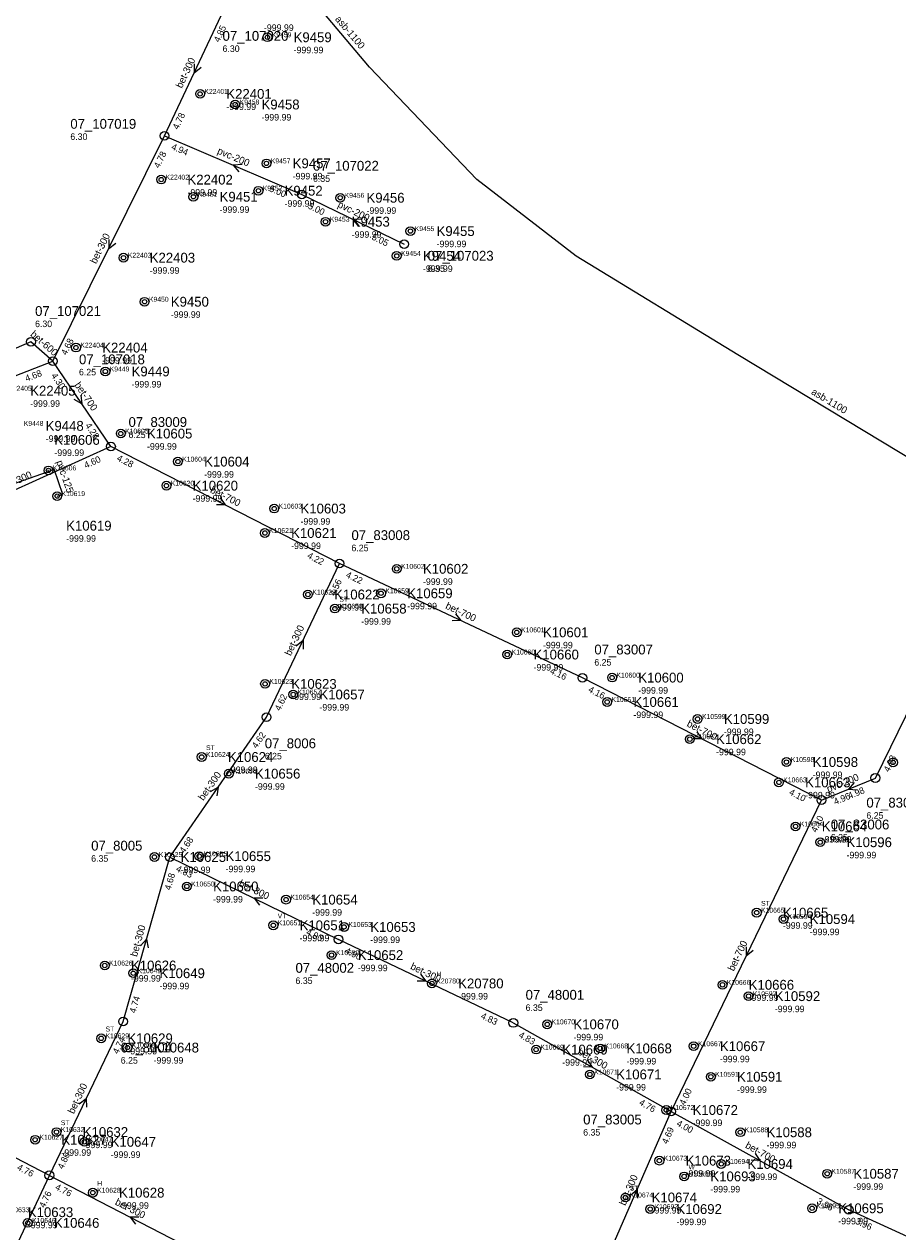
# Model space of a CAD drawing. Header units: metres. Extents: x 164250 to 165477, y 448735 to 450145.
# Tile 10 of 36: x 164787 to 164947, y 449229 to 449450. Entities that reach past the tile are written whole.
import ezdxf

# ---------------------------------------------------------------- set-up
doc = ezdxf.new("R2010")
doc.units = ezdxf.units.M

msp = doc.modelspace()

# ---------------------------------------------------------------- linework, layer by layer
at = {"layer": 'CON_BxH1100x1100mm', "linetype": 'Continuous'}
msp.add_lwpolyline([(164950.71, 449369.802), (164917.8, 449389.682), (164888.231, 449407.724), (164870.021, 449421.757), (164850.392, 449442.305), (164841.872, 449452.412)], dxfattribs=at)
at = {"layer": 'CON_BxH125x125mm', "linetype": 'Continuous'}
for points in [[(164791.634, 449368.31), (164770.517, 449360.898), (164769.239, 449359.645), (164765.302, 449351.385), (164754.488, 449348.908)], [(164791.688, 449368.544), (164791.559, 449368.499), (164791.634, 449368.31)], [(164793.288, 449363.845), (164794.343, 449364.122), (164792.738, 449368.744), (164791.634, 449368.31)]]:
    msp.add_lwpolyline(points, dxfattribs=at)
at = {"layer": 'CON_BxH200x200mm', "linetype": 'Continuous'}
for points in [[(164812.922, 449429.75), (164838.042, 449419.007)], [(164838.042, 449419.007), (164856.748, 449409.907)], [(164942.932, 449312.277), (164958.26, 449343.541)], [(164933.062, 449308.251), (164942.932, 449312.277)]]:
    msp.add_lwpolyline(points, dxfattribs=at)
at = {"layer": 'CON_BxH300x300mm', "linetype": 'Continuous'}
for points in [[(164812.922, 449429.75), (164823.781, 449452.813)], [(164792.481, 449388.527), (164812.922, 449429.75)], [(164769.547, 449379.633), (164792.481, 449388.527)], [(164803.118, 449372.92), (164771.018, 449358.401)], [(164831.588, 449323.413), (164844.932, 449351.521)], [(164813.891, 449297.792), (164831.588, 449323.413)], [(164805.328, 449267.748), (164813.891, 449297.792)], [(164813.891, 449297.792), (164844.737, 449282.761)], [(164876.706, 449267.478), (164844.737, 449282.761)], [(164791.848, 449239.601), (164805.328, 449267.748)], [(164876.706, 449267.478), (164905.578, 449251.297)], [(164791.848, 449239.601), (164760.375, 449255.909)], [(164893.129, 449222.723), (164905.578, 449251.297)], [(164773.638, 449200.944), (164791.848, 449239.601)], [(164791.848, 449239.601), (164821.412, 449224.333)]]:
    msp.add_lwpolyline(points, dxfattribs=at)
at = {"layer": 'CON_BxH600x600mm', "linetype": 'Continuous'}
for points in [[(164788.486, 449392.049), (164746.188, 449373.9)], [(164792.481, 449388.527), (164788.486, 449392.049)]]:
    msp.add_lwpolyline(points, dxfattribs=at)
at = {"layer": 'CON_BxH700x700mm', "linetype": 'Continuous'}
for points in [[(164803.118, 449372.92), (164792.481, 449388.527)], [(164844.932, 449351.521), (164803.118, 449372.92)], [(164889.347, 449330.605), (164844.932, 449351.521)], [(164933.062, 449308.251), (164889.347, 449330.605)], [(164905.578, 449251.297), (164933.062, 449308.251)], [(164905.578, 449251.297), (164938.073, 449233.28)], [(164969.635, 449218.864), (164938.073, 449233.28)]]:
    msp.add_lwpolyline(points, dxfattribs=at)
at = {"layer": 'NOD_inspectieput'}
for centre in [(164812.92, 449429.75), (164838.04, 449419.01), (164856.75, 449409.91), (164788.49, 449392.05), (164792.48, 449388.53), (164803.12, 449372.92), (164844.93, 449351.52), (164889.35, 449330.6), (164831.59, 449323.41), (164942.93, 449312.28), (164933.06, 449308.25), (164813.89, 449297.79), (164844.74, 449282.76), (164805.33, 449267.75), (164876.71, 449267.48), (164905.58, 449251.3), (164791.85, 449239.6), (164938.07, 449233.28)]:
    msp.add_circle(centre, 0.8, dxfattribs=at)
at = {"layer": 'NOD_onbekend'}
for centre in [(164831.73, 449447.77), (164819.42, 449437.41), (164825.86, 449435.47), (164831.56, 449424.7), (164812.31, 449421.73), (164818.19, 449418.59), (164830.08, 449419.7), (164845.06, 449418.41), (164842.36, 449414.03), (164857.88, 449412.31), (164805.41, 449407.45), (164855.38, 449407.78), (164809.27, 449399.39), (164796.72, 449391), (164802.09, 449386.64), (164804.91, 449375.28), (164815.36, 449370.15), (164791.69, 449368.54), (164813.26, 449365.75), (164793.29, 449363.84), (164832.99, 449361.55), (164831.27, 449357.09), (164855.39, 449350.54), (164839.15, 449345.84), (164852.51, 449346.06), (164844.09, 449343.26), (164877.34, 449338.92), (164875.61, 449334.86), (164894.77, 449330.64), (164831.3, 449329.49), (164836.45, 449327.55), (164893.88, 449326.18), (164910.42, 449323.07), (164909, 449319.38), (164819.71, 449316.12), (164926.67, 449315.2), (164946.17, 449315.13), (164824.66, 449313.07), (164925.29, 449311.48), (164928.33, 449303.42), (164932.86, 449300.53), (164811.07, 449297.83), (164819.27, 449297.98), (164817, 449292.44), (164835.14, 449290.03), (164921.22, 449287.65), (164926.13, 449286.47), (164832.82, 449285.33), (164845.75, 449285.03), (164843.48, 449279.88), (164801.98, 449277.98), (164807.2, 449276.57), (164861.83, 449274.7), (164914.97, 449274.45), (164919.74, 449272.38), (164882.91, 449267.22), (164801.33, 449264.66), (164806.12, 449262.97), (164880.87, 449262.6), (164892.61, 449262.82), (164909.7, 449263.22), (164890.72, 449258.05), (164912.84, 449257.63), (164904.7, 449251.55), (164789.25, 449246.11), (164793.16, 449247.52), (164918.23, 449247.48), (164798.27, 449245.73), (164903.42, 449242.29), (164914.74, 449241.68), (164907.96, 449239.41), (164934.12, 449239.89), (164799.8, 449236.43), (164897.21, 449235.55), (164901.76, 449233.43), (164931.35, 449233.57), (164787.89, 449230.9)]:
    msp.add_circle(centre, 0.8, dxfattribs=at)
at = {"layer": 'onbekend'}
for centre in [(164819.71, 449316.12), (164946.17, 449315.13), (164835.14, 449290.03), (164845.75, 449285.03), (164880.87, 449262.6), (164890.72, 449258.05), (164789.25, 449246.11), (164907.96, 449239.41), (164799.8, 449236.43)]:
    msp.add_circle(centre, 0.4, dxfattribs=at)
at = {"layer": 'PIJL'}
for points in [[(164818.31, 449442.89), (164818.35, 449441.28), (164819.62, 449442.28)], [(164827.09, 449424.47), (164825.48, 449424.38), (164826.52, 449423.15)], [(164849, 449414.47), (164847.39, 449414.46), (164848.37, 449413.18)], [(164802.7, 449410.75), (164802.7, 449409.14), (164803.99, 449410.11)], [(164797.58, 449382.32), (164797.8, 449380.72), (164796.39, 449381.51)], [(164823.07, 449363.52), (164824.02, 449362.22), (164822.42, 449362.24)], [(164866.14, 449342.33), (164867.14, 449341.06), (164865.53, 449341.03)], [(164836.99, 449336.47), (164838.26, 449337.47), (164838.29, 449335.86)], [(164910.25, 449320.72), (164911.2, 449319.43), (164909.59, 449319.44)], [(164821.33, 449309.83), (164822.74, 449310.6), (164822.51, 449309.01)], [(164939.06, 449311.47), (164938, 449310.26), (164939.6, 449310.14)], [(164830.92, 449290.29), (164829.31, 449290.28), (164830.29, 449289)], [(164808.52, 449281.58), (164809.61, 449282.77), (164809.91, 449281.19)], [(164919.3, 449281.38), (164919.32, 449279.77), (164920.59, 449280.76)], [(164859.73, 449276.39), (164860.72, 449275.12), (164859.11, 449275.09)], [(164890.24, 449260.72), (164891.14, 449259.39), (164889.53, 449259.46)], [(164797.32, 449252.69), (164798.59, 449253.67), (164798.62, 449252.06)], [(164920.92, 449243.62), (164921.83, 449242.29), (164920.22, 449242.36)], [(164898.12, 449235.98), (164899.35, 449237.01), (164899.44, 449235.4)], [(164808.24, 449231.95), (164806.63, 449231.97), (164807.58, 449230.67)]]:
    msp.add_lwpolyline(points, dxfattribs=at)
at = {"layer": 'straatkolk'}
for centre in [(164831.73, 449447.77), (164819.42, 449437.41), (164825.86, 449435.47), (164831.56, 449424.7), (164812.31, 449421.73), (164818.19, 449418.59), (164830.08, 449419.7), (164845.06, 449418.41), (164842.36, 449414.03), (164857.88, 449412.31), (164805.41, 449407.45), (164855.38, 449407.78), (164809.27, 449399.39), (164796.72, 449391), (164802.09, 449386.64), (164791.69, 449368.54), (164813.26, 449365.75), (164793.29, 449363.84), (164831.27, 449357.09), (164839.15, 449345.84), (164852.51, 449346.06), (164844.09, 449343.26), (164831.3, 449329.49), (164836.45, 449327.55), (164926.67, 449315.2), (164824.66, 449313.07), (164932.86, 449300.53), (164811.07, 449297.83), (164819.27, 449297.98), (164817, 449292.44), (164926.13, 449286.47), (164832.82, 449285.33), (164843.48, 449279.88), (164801.98, 449277.98), (164807.2, 449276.57), (164861.83, 449274.7), (164919.74, 449272.38), (164882.91, 449267.22), (164801.33, 449264.66), (164806.12, 449262.97), (164892.61, 449262.82), (164912.84, 449257.63), (164793.16, 449247.52), (164798.27, 449245.73)]:
    msp.add_circle(centre, 0.4, dxfattribs=at)
at = {"layer": 'trottoirkolk'}
for centre in [(164804.91, 449375.28), (164815.36, 449370.15), (164832.99, 449361.55), (164855.39, 449350.54), (164877.34, 449338.92), (164875.61, 449334.86), (164894.77, 449330.64), (164893.88, 449326.18), (164910.42, 449323.07), (164909, 449319.38), (164925.29, 449311.48), (164928.33, 449303.42), (164921.22, 449287.65), (164914.97, 449274.45), (164909.7, 449263.22), (164904.7, 449251.55), (164918.23, 449247.48), (164903.42, 449242.29), (164914.74, 449241.68), (164934.12, 449239.89), (164897.21, 449235.55), (164901.76, 449233.43), (164931.35, 449233.57), (164787.89, 449230.9)]:
    msp.add_circle(centre, 0.4, dxfattribs=at)

# ---------------------------------------------------------------- texts
at = {"layer": 'DMM_BxH1100x1100mm'}
for rotation, p in [(-49.87, (164844.03, 449451.03)), (-31.13, (164931.09, 449382.57))]:
    msp.add_text('asb-1100', height=1.3, rotation=rotation, dxfattribs=at).set_placement(p)
at = {"layer": 'DMM_BxH125x125mm'}
msp.add_text('pvc-125', height=1.3, rotation=-70.85, dxfattribs=at).set_placement((164793.1, 449370.13))
at = {"layer": 'DMM_BxH200x200mm'}
for rotation, p in [(-23.15, (164822.45, 449426.53)), (-25.94, (164844.47, 449416.76)), (22.19, (164934.33, 449309.6))]:
    msp.add_text('pvc-200', height=1.3, rotation=rotation, dxfattribs=at).set_placement(p)
at = {"layer": 'DMM_BxH300x300mm'}
for rotation, p in [(64.79, (164816.09, 449438.33)), (63.62, (164800.39, 449406.22)), (24.34, (164783.43, 449364.87)), (64.6, (164836, 449334.52)), (55.37, (164820.03, 449308.04)), (-25.98, (164826.39, 449292.58)), (74.09, (164807.86, 449279.5)), (-25.55, (164857.77, 449277.39)), (-29.27, (164888.35, 449261.84)), (64.41, (164796.31, 449250.74)), (66.46, (164897.19, 449233.97)), (-27.31, (164803.75, 449234.32))]:
    msp.add_text('bet-300', height=1.3, rotation=rotation, dxfattribs=at).set_placement(p)
at = {"layer": 'DMM_BxH600x600mm'}
msp.add_text('bet-600', height=1.3, rotation=-41.4, dxfattribs=at).set_placement((164788.27, 449393.27))
at = {"layer": 'DMM_BxH700x700mm'}
for rotation, p in [(-55.72, (164796.39, 449384.16)), (-27.1, (164821.15, 449364.57)), (-25.22, (164864.18, 449343.33)), (-27.08, (164908.32, 449321.79)), (64.24, (164917.03, 449276.84)), (-29.01, (164919.02, 449244.71))]:
    msp.add_text('bet-700', height=1.3, rotation=rotation, dxfattribs=at).set_placement(p)
at = {"layer": 'INV_BxH200x200mm'}
for s, rotation, p in [('4.94', -23.15, (164814.05, 449427.31)), ('5.00', -23.15, (164831.96, 449419.65)), ('5.00', -25.94, (164839.05, 449416.51)), ('5.05', -25.94, (164850.71, 449410.84)), ('4.98', 63.88, (164945.43, 449313.28)), ('4.98', 22.19, (164938.2, 449308.4)), ('4.96', 22.19, (164935.59, 449307.34))]:
    msp.add_text(s, height=1.2, rotation=rotation, dxfattribs=at).set_placement(p)
at = {"layer": 'INV_BxH300x300mm'}
for s, rotation, p in [('4.85', 64.79, (164822.92, 449446.76)), ('4.78', 64.79, (164815.4, 449430.79)), ('4.78', 63.62, (164811.94, 449423.72)), ('4.68', 63.62, (164794.98, 449389.52)), ('4.68', 21.2, (164787.69, 449384.74)), ('4.60', 24.34, (164798.54, 449368.87)), ('4.56', 64.6, (164844.05, 449345.47)), ('4.62', 64.6, (164834.07, 449324.45)), ('4.62', 55.37, (164829.75, 449317.58)), ('4.68', 55.37, (164816.51, 449298.41)), ('4.83', -25.98, (164814.9, 449295.3)), ('4.68', 74.09, (164814.02, 449291.68)), ('4.90', -25.98, (164838.7, 449283.7)), ('4.90', -25.55, (164845.77, 449280.27)), ('4.74', 74.09, (164807.61, 449269.18)), ('4.83', -25.55, (164870.66, 449268.37)), ('4.74', 64.41, (164804.43, 449261.7)), ('4.83', -29.27, (164877.57, 449264.93)), ('4.76', -29.27, (164899.6, 449252.58)), ('4.69', 66.46, (164904.9, 449245.22)), ('4.80', 64.41, (164794.34, 449240.63)), ('4.76', -27.39, (164785.83, 449240.69)), ('4.76', -27.31, (164792.8, 449237.08)), ('4.76', 64.78, (164790.99, 449233.55))]:
    msp.add_text(s, height=1.2, rotation=rotation, dxfattribs=at).set_placement(p)
at = {"layer": 'INV_BxH700x700mm'}
for s, rotation, p in [('4.30', -55.72, (164792.12, 449385.86)), ('4.28', -55.72, (164798.34, 449376.73)), ('4.28', -27.1, (164804.08, 449370.41)), ('4.22', -27.1, (164838.91, 449352.58)), ('4.22', -25.22, (164845.97, 449349.04)), ('4.16', -25.22, (164883.3, 449331.46)), ('4.16', -27.08, (164890.31, 449328.09)), ('4.10', -27.08, (164927.04, 449309.31)), ('4.10', 64.24, (164932.15, 449302.21)), ('4.00', 64.24, (164908.07, 449252.32)), ('4.00', -29.01, (164906.45, 449248.75)), ('3.96', -29.01, (164932.09, 449234.54)), ('3.96', -24.55, (164939.14, 449230.81))]:
    msp.add_text(s, height=1.2, rotation=rotation, dxfattribs=at).set_placement(p)
at = {"layer": 'KO_INSPECTIE'}
for s, p in [('ST', (164844.89, 449344.52)), ('ST', (164820.51, 449317.38)), ('ST', (164922.02, 449288.9)), ('VT', (164833.62, 449286.59)), ('H', (164862.63, 449275.96)), ('ST', (164802.13, 449265.92)), ('ST', (164793.96, 449248.78)), ('W', (164908.76, 449240.67)), ('H', (164800.6, 449237.69)), ('ST', (164898.01, 449236.81))]:
    msp.add_text(s, height=0.9, dxfattribs=at).set_placement(p)
at = {"layer": 'KO_NUMMER'}
for s, p in [('K9459', (164832.53, 449447.77)), ('K22401', (164820.22, 449437.41)), ('K9458', (164826.66, 449435.47)), ('K9457', (164832.36, 449424.7)), ('K22402', (164813.11, 449421.73)), ('K9451', (164818.99, 449418.59)), ('K9452', (164830.88, 449419.7)), ('K9456', (164845.86, 449418.41)), ('K9453', (164843.16, 449414.03)), ('K9455', (164858.68, 449412.31)), ('K22403', (164806.21, 449407.45)), ('K9454', (164856.18, 449407.78)), ('K9450', (164810.07, 449399.39)), ('K22404', (164797.52, 449391)), ('K9449', (164802.89, 449386.64)), ('K22405', (164784.35, 449383.11)), ('K9448', (164787.18, 449376.69)), ('K10605', (164805.71, 449375.28)), ('K10604', (164816.16, 449370.15)), ('K10606', (164792.49, 449368.54)), ('K10620', (164814.06, 449365.75)), ('K10619', (164794.09, 449363.84)), ('K10603', (164833.79, 449361.55)), ('K10621', (164832.07, 449357.09)), ('K10602', (164856.19, 449350.54)), ('K10622', (164839.95, 449345.84)), ('K10659', (164853.31, 449346.06)), ('K10658', (164844.89, 449343.26)), ('K10601', (164878.14, 449338.92)), ('K10660', (164876.41, 449334.86)), ('K10600', (164895.57, 449330.64)), ('K10623', (164832.1, 449329.49)), ('K10657', (164837.25, 449327.55)), ('K10661', (164894.68, 449326.18)), ('K10599', (164911.23, 449323.07)), ('K10662', (164909.8, 449319.38)), ('K10624', (164820.51, 449316.12)), ('K10598', (164927.47, 449315.2)), ('K10656', (164825.46, 449313.07)), ('K10663', (164926.09, 449311.48)), ('K10664', (164929.13, 449303.42)), ('K10596', (164933.66, 449300.53)), ('K10625', (164811.87, 449297.83)), ('K10655', (164820.08, 449297.98)), ('K10650', (164817.8, 449292.44)), ('K10654', (164835.94, 449290.03)), ('K10665', (164922.02, 449287.65)), ('K10594', (164926.93, 449286.47)), ('K10651', (164833.62, 449285.33)), ('K10653', (164846.55, 449285.03)), ('K10652', (164844.28, 449279.88)), ('K10626', (164802.78, 449277.98)), ('K10649', (164808, 449276.57)), ('K20780', (164862.63, 449274.7)), ('K10666', (164915.77, 449274.45)), ('K10592', (164920.54, 449272.38)), ('K10670', (164883.71, 449267.22)), ('K10629', (164802.13, 449264.66)), ('K10648', (164806.92, 449262.97)), ('K10669', (164881.67, 449262.6)), ('K10668', (164893.41, 449262.82)), ('K10667', (164910.5, 449263.22)), ('K10671', (164891.52, 449258.05)), ('K10591', (164913.64, 449257.63)), ('K10672', (164905.5, 449251.55)), ('K10627', (164790.05, 449246.11)), ('K10632', (164793.96, 449247.52)), ('K10647', (164799.07, 449245.73)), ('K10588', (164919.03, 449247.48)), ('K10673', (164904.22, 449242.29)), ('K10694', (164915.54, 449241.68)), ('K10693', (164908.76, 449239.41)), ('K10587', (164934.92, 449239.89)), ('K10628', (164800.6, 449236.43)), ('K10674', (164898.01, 449235.55)), ('K10633', (164783.92, 449232.86)), ('K10692', (164902.56, 449233.43)), ('K10695', (164932.15, 449233.57)), ('K10646', (164788.7, 449230.9))]:
    msp.add_text(s, height=0.9, dxfattribs=at).set_placement(p)
at = {"layer": 'NLV_inspectieput'}
for s, p in [('6.30', (164823.53, 449445.08)), ('6.30', (164795.69, 449428.99)), ('6.35', (164840.07, 449421.32)), ('6.35', (164861.06, 449404.86)), ('6.30', (164789.24, 449394.75)), ('6.25', (164797.27, 449385.92)), ('6.25', (164806.33, 449374.45)), ('6.25', (164847.11, 449353.76)), ('6.25', (164891.53, 449332.84)), ('6.25', (164831.25, 449315.68)), ('6.25', (164941.29, 449304.83)), ('6.25', (164934.78, 449300.83)), ('6.35', (164799.5, 449296.96)), ('6.35', (164836.87, 449274.61)), ('6.35', (164878.96, 449269.68)), ('6.25', (164804.91, 449260.03)), ('6.35', (164889.49, 449246.87))]:
    msp.add_text(s, height=1.2, dxfattribs=at).set_placement(p)
at = {"layer": 'NLV_onbekend'}
for p in [(164831.1, 449448.92), (164836.53, 449444.83), (164824.22, 449434.47), (164830.66, 449432.53), (164836.36, 449421.76), (164817.11, 449418.79), (164822.99, 449415.65), (164834.88, 449416.76), (164849.86, 449415.47), (164847.16, 449411.09), (164862.68, 449409.37), (164810.21, 449404.51), (164860.18, 449404.84), (164814.07, 449396.45), (164801.52, 449388.06), (164806.89, 449383.7), (164788.35, 449380.17), (164791.18, 449373.75), (164809.71, 449372.33), (164792.77, 449371.18), (164820.16, 449367.21), (164818.06, 449362.81), (164837.79, 449358.61), (164794.93, 449355.49), (164836.07, 449354.15), (164860.19, 449347.6), (164843.95, 449342.9), (164857.31, 449343.12), (164848.89, 449340.32), (164882.14, 449335.98), (164880.41, 449331.92), (164899.57, 449327.7), (164836.1, 449326.55), (164841.25, 449324.61), (164898.68, 449323.24), (164915.23, 449320.13), (164913.8, 449316.44), (164824.51, 449313.18), (164931.47, 449312.26), (164829.46, 449310.13), (164930.09, 449308.54), (164933.13, 449300.48), (164937.66, 449297.58), (164815.87, 449294.88), (164824.08, 449295.04), (164821.8, 449289.5), (164839.94, 449287.09), (164926.02, 449284.7), (164930.93, 449283.53), (164837.62, 449282.39), (164850.55, 449282.09), (164848.28, 449276.94), (164806.78, 449275.04), (164812, 449273.63), (164866.63, 449271.76), (164919.77, 449271.51), (164924.54, 449269.44), (164887.71, 449264.28), (164806.13, 449261.72), (164810.92, 449260.03), (164885.67, 449259.66), (164897.41, 449259.88), (164914.5, 449260.28), (164895.52, 449255.11), (164917.64, 449254.68), (164909.5, 449248.61), (164794.05, 449243.17), (164797.96, 449244.58), (164923.03, 449244.54), (164803.07, 449242.79), (164908.22, 449239.35), (164919.54, 449238.74), (164938.92, 449236.95), (164912.76, 449236.47), (164804.6, 449233.49), (164902.01, 449232.61), (164787.92, 449229.92), (164906.56, 449230.49), (164936.15, 449230.63)]:
    msp.add_text('-999.99', height=1.2, dxfattribs=at).set_placement(p)
at = {"layer": 'NNR_inspectieput'}
for s, p in [('07_107020', (164823.53, 449447.12)), ('07_107019', (164795.69, 449431.03)), ('07_107022', (164840.07, 449423.36)), ('07_107023', (164861.06, 449406.9)), ('07_107021', (164789.24, 449396.79)), ('07_107018', (164797.27, 449387.96)), ('07_83009', (164806.33, 449376.49)), ('07_83008', (164847.11, 449355.8)), ('07_83007', (164891.53, 449334.88)), ('07_8006', (164831.25, 449317.72)), ('07_83013', (164941.29, 449306.87)), ('07_83006', (164934.78, 449302.87)), ('07_8005', (164799.5, 449299)), ('07_48002', (164836.87, 449276.65)), ('07_48001', (164878.96, 449271.72)), ('07_8004', (164804.91, 449262.07)), ('07_83005', (164889.49, 449248.91))]:
    msp.add_text(s, height=1.8, dxfattribs=at).set_placement(p)
at = {"layer": 'NNR_onbekend'}
for s, p in [('K9459', (164836.53, 449446.87)), ('K22401', (164824.22, 449436.51)), ('K9458', (164830.66, 449434.57)), ('K9457', (164836.36, 449423.8)), ('K22402', (164817.11, 449420.83)), ('K9451', (164822.99, 449417.69)), ('K9452', (164834.88, 449418.8)), ('K9456', (164849.86, 449417.51)), ('K9453', (164847.16, 449413.13)), ('K9455', (164862.68, 449411.41)), ('K22403', (164810.21, 449406.55)), ('K9454', (164860.18, 449406.88)), ('K9450', (164814.07, 449398.49)), ('K22404', (164801.52, 449390.1)), ('K9449', (164806.89, 449385.74)), ('K22405', (164788.35, 449382.21)), ('K9448', (164791.18, 449375.79)), ('K10606', (164792.77, 449373.22)), ('K10605', (164809.71, 449374.38)), ('K10604', (164820.16, 449369.25)), ('K10620', (164818.06, 449364.85)), ('K10603', (164837.79, 449360.66)), ('K10619', (164794.93, 449357.53)), ('K10621', (164836.07, 449356.19)), ('K10602', (164860.19, 449349.64)), ('K10622', (164843.95, 449344.94)), ('K10659', (164857.31, 449345.16)), ('K10658', (164848.89, 449342.36)), ('K10601', (164882.14, 449338.02)), ('K10660', (164880.41, 449333.96)), ('K10600', (164899.57, 449329.74)), ('K10623', (164836.1, 449328.59)), ('K10657', (164841.25, 449326.65)), ('K10661', (164898.68, 449325.28)), ('K10599', (164915.23, 449322.17)), ('K10662', (164913.8, 449318.48)), ('K10624', (164824.51, 449315.22)), ('K10598', (164931.47, 449314.3)), ('K10656', (164829.46, 449312.17)), ('K10663', (164930.09, 449310.58)), ('K10664', (164933.13, 449302.53)), ('K10596', (164937.66, 449299.63)), ('K10625', (164815.87, 449296.93)), ('K10655', (164824.08, 449297.08)), ('K10650', (164821.8, 449291.54)), ('K10654', (164839.94, 449289.13)), ('K10665', (164926.02, 449286.75)), ('K10594', (164930.93, 449285.57)), ('K10651', (164837.62, 449284.43)), ('K10653', (164850.55, 449284.13)), ('K10652', (164848.28, 449278.98)), ('K10626', (164806.78, 449277.08)), ('K10649', (164812, 449275.67)), ('K20780', (164866.63, 449273.8)), ('K10666', (164919.77, 449273.55)), ('K10592', (164924.54, 449271.48)), ('K10670', (164887.71, 449266.32)), ('K10629', (164806.13, 449263.76)), ('K10648', (164810.92, 449262.07)), ('K10669', (164885.67, 449261.7)), ('K10668', (164897.41, 449261.92)), ('K10667', (164914.5, 449262.32)), ('K10671', (164895.52, 449257.16)), ('K10591', (164917.64, 449256.73)), ('K10672', (164909.5, 449250.65)), ('K10627', (164794.05, 449245.21)), ('K10632', (164797.96, 449246.62)), ('K10647', (164803.07, 449244.83)), ('K10588', (164923.03, 449246.58)), ('K10673', (164908.22, 449241.39)), ('K10694', (164919.54, 449240.78)), ('K10693', (164912.76, 449238.51)), ('K10587', (164938.92, 449238.99)), ('K10628', (164804.6, 449235.53)), ('K10674', (164902.01, 449234.65)), ('K10633', (164787.92, 449231.96)), ('K10692', (164906.56, 449232.53)), ('K10695', (164936.15, 449232.67)), ('K10646', (164792.7, 449230))]:
    msp.add_text(s, height=1.8, dxfattribs=at).set_placement(p)

doc.saveas('drawing.dxf')
